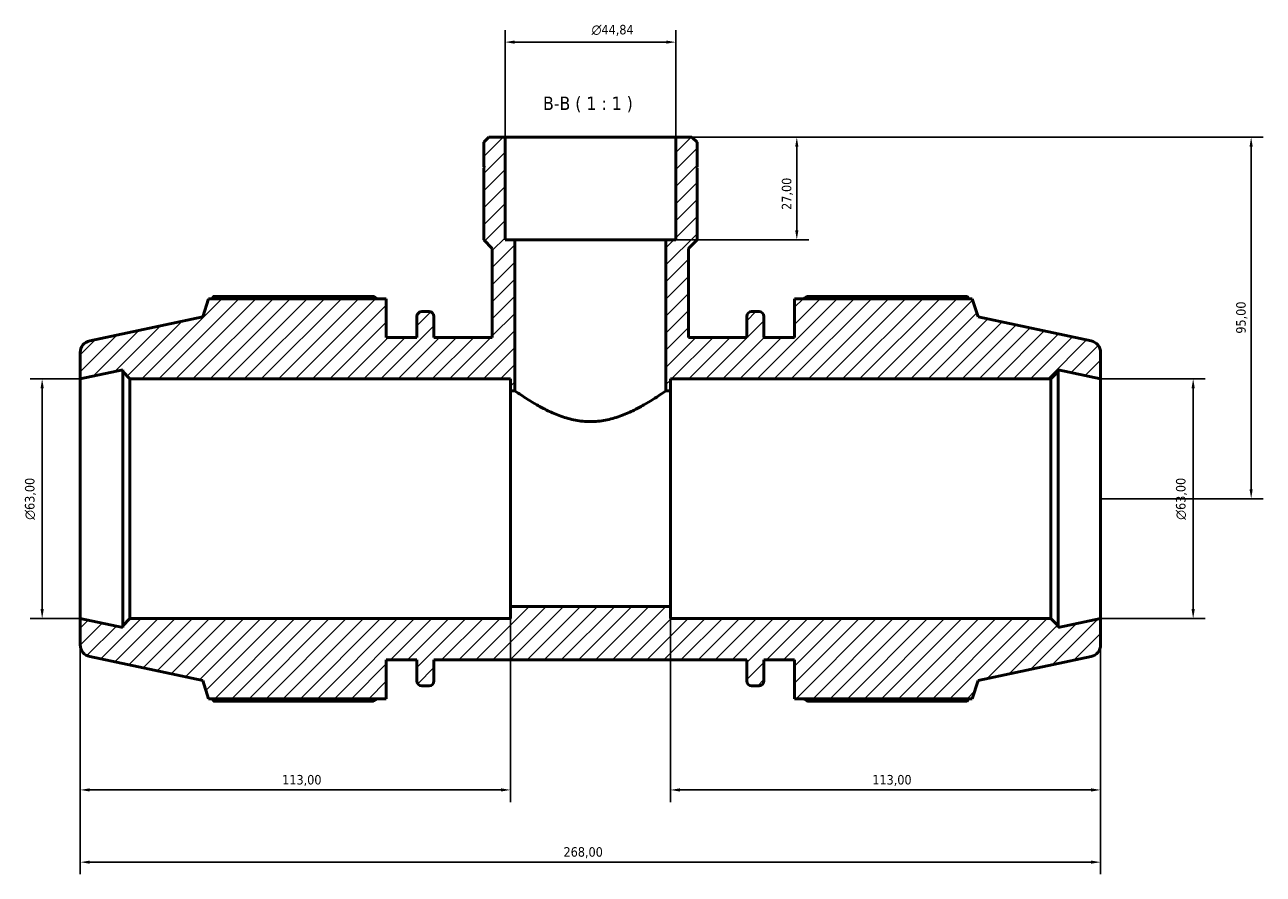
# Model space of a CAD drawing. Header units: millimetres. Extents: x 0 to 931, y 0 to 963.
# Tile 6 of 6: x 291 to 617, y 740 to 963. Entities that reach past the tile are written whole.
import ezdxf

# ---------------------------------------------------------------- set-up
doc = ezdxf.new("R2010")
doc.units = ezdxf.units.MM
for name, color, linetype, lineweight in [('Dimension (ISO)', 7, 'Continuous', 25), ('Hatch (ISO)', 7, 'Continuous', 18), ('Symbol (ISO)', 7, 'Continuous', 25), ('Visible (ISO)', 7, 'Continuous', 50)]:
    doc.layers.add(name, color=color, linetype=linetype, lineweight=lineweight)
doc.styles.add('Label Text (ISO)', font='tahoma.ttf')
doc.styles.add('Note Text (ISO)', font='tahoma.ttf')
doc.dimstyles.new('Default (ISO)', dxfattribs={"dimtxt": 2.5, "dimasz": 2.5, "dimexe": 3.175, "dimexo": 0, "dimgap": 0.762, "dimtad": 1, "dimrnd": 1e-08, "dimzin": 0, "dimtxsty": 'Note Text (ISO)', "dimcen": 0.09, "dimdle": 10, "dimclrd": 256, "dimclre": 256, "dimclrt": 232, "dimazin": 0, "dimtfac": 1.40208, "dimtmove": 0, "dimatfit": 3, "dimfxl": 1, "dimtolj": 1, "dimtzin": 0, "dimlwd": -1, "dimlwe": -1, "dimarcsym": 0})

# ---------------------------------------------------------------- blocks, each defined once
blk = doc.blocks.new('*D7')
at = {"layer": 'Defpoints', "color": 0, "transparency": 16777216}
for p in [(462.45, 958.42), (417.61, 933.46), (462.45, 933.46)]:
    blk.add_point(p, dxfattribs=at)
at = {"layer": 'Dimension (ISO)', "transparency": 16777216}
for p, q in [((417.61, 933.46), (417.61, 961.6)), ((462.45, 933.46), (462.45, 961.6)), ((420.11, 958.42), (459.95, 958.42))]:
    blk.add_line(p, q, dxfattribs=at)
for points in [[(420.11, 958.84), (420.11, 958.01), (417.61, 958.42)], [(459.95, 958.84), (459.95, 958.01), (462.45, 958.42)]]:
    blk.add_solid(points, dxfattribs=at)
at = {"layer": 'Dimension (ISO)', "color": 232, "true_color": 0xca0064, "transparency": 16777216, "insert": (440.35, 962.95), "char_height": 2.5, "attachment_point": 1, "style": 'Note Text (ISO)'}
blk.add_mtext('\\A1;\\fAIGDT|b0|i0;\\H2.5000;\\ln\\fTahoma|b0|i0;\\H2.5000;44,84', dxfattribs=at)
blk = doc.blocks.new('*D8')
at = {"layer": 'Defpoints', "color": 0, "transparency": 16777216}
for p in [(574.03, 869.96), (574.03, 806.96), (598.36, 806.96)]:
    blk.add_point(p, dxfattribs=at)
at = {"layer": 'Dimension (ISO)', "transparency": 16777216}
for p, q in [((574.03, 869.96), (601.54, 869.96)), ((598.36, 867.46), (598.36, 809.46)), ((574.03, 806.96), (601.54, 806.96))]:
    blk.add_line(p, q, dxfattribs=at)
for points in [[(597.94, 867.46), (598.78, 867.46), (598.36, 869.96)], [(597.94, 809.46), (598.78, 809.46), (598.36, 806.96)]]:
    blk.add_solid(points, dxfattribs=at)
at = {"layer": 'Dimension (ISO)', "color": 232, "true_color": 0xca0064, "transparency": 16777216, "insert": (593.84, 832.91), "char_height": 2.5, "attachment_point": 1, "rotation": 90, "style": 'Note Text (ISO)'}
blk.add_mtext('\\A1;\\fAIGDT|b0|i0;\\H2.5000;\\ln\\fTahoma|b0|i0;\\H2.5000;63,00', dxfattribs=at)
blk = doc.blocks.new('*D9')
at = {"layer": 'Defpoints', "color": 0, "transparency": 16777216}
for p in [(461.03, 810.11), (574.03, 806.96), (461.03, 761.94)]:
    blk.add_point(p, dxfattribs=at)
at = {"layer": 'Dimension (ISO)', "transparency": 16777216}
for p, q in [((461.03, 810.11), (461.03, 758.76)), ((574.03, 806.96), (574.03, 758.76)), ((571.53, 761.94), (463.53, 761.94))]:
    blk.add_line(p, q, dxfattribs=at)
for points in [[(463.53, 762.36), (463.53, 761.52), (461.03, 761.94)], [(571.53, 762.36), (571.53, 761.52), (574.03, 761.94)]]:
    blk.add_solid(points, dxfattribs=at)
at = {"layer": 'Dimension (ISO)', "color": 232, "true_color": 0xca0064, "transparency": 16777216, "insert": (514.08, 765.87), "char_height": 2.5, "attachment_point": 1, "style": 'Note Text (ISO)'}
blk.add_mtext('\\A1;113,00', dxfattribs=at)
blk = doc.blocks.new('*D10')
at = {"layer": 'Defpoints', "color": 0, "transparency": 16777216}
for p in [(419.03, 810.11), (306.03, 806.96), (306.03, 761.94)]:
    blk.add_point(p, dxfattribs=at)
at = {"layer": 'Dimension (ISO)', "transparency": 16777216}
for p, q in [((419.03, 810.11), (419.03, 758.76)), ((306.03, 806.96), (306.03, 758.76)), ((416.53, 761.94), (308.53, 761.94))]:
    blk.add_line(p, q, dxfattribs=at)
for points in [[(308.53, 762.36), (308.53, 761.52), (306.03, 761.94)], [(416.53, 762.36), (416.53, 761.52), (419.03, 761.94)]]:
    blk.add_solid(points, dxfattribs=at)
at = {"layer": 'Dimension (ISO)', "color": 232, "true_color": 0xca0064, "transparency": 16777216, "insert": (359.08, 765.87), "char_height": 2.5, "attachment_point": 1, "style": 'Note Text (ISO)'}
blk.add_mtext('\\A1;113,00', dxfattribs=at)
blk = doc.blocks.new('*D11')
at = {"layer": 'Defpoints', "color": 0, "transparency": 16777216}
for p in [(462.45, 933.46), (459.88, 906.46), (494.25, 906.46)]:
    blk.add_point(p, dxfattribs=at)
at = {"layer": 'Dimension (ISO)', "transparency": 16777216}
for p, q in [((462.45, 933.46), (497.42, 933.46)), ((494.25, 930.96), (494.25, 908.96)), ((459.88, 906.46), (497.42, 906.46))]:
    blk.add_line(p, q, dxfattribs=at)
for points in [[(493.83, 930.96), (494.66, 930.96), (494.25, 933.46)], [(493.83, 908.96), (494.66, 908.96), (494.25, 906.46)]]:
    blk.add_solid(points, dxfattribs=at)
at = {"layer": 'Dimension (ISO)', "color": 232, "true_color": 0xca0064, "transparency": 16777216, "insert": (490.31, 914.35), "char_height": 2.5, "attachment_point": 1, "rotation": 90, "style": 'Note Text (ISO)'}
blk.add_mtext('\\A1;27,00', dxfattribs=at)
blk = doc.blocks.new('*D12')
at = {"layer": 'Defpoints', "color": 0, "transparency": 16777216}
for p in [(462.45, 933.46), (574.03, 838.46), (613.59, 838.46)]:
    blk.add_point(p, dxfattribs=at)
at = {"layer": 'Dimension (ISO)', "transparency": 16777216}
for p, q in [((462.45, 933.46), (616.76, 933.46)), ((613.59, 930.96), (613.59, 840.96)), ((574.03, 838.46), (616.76, 838.46))]:
    blk.add_line(p, q, dxfattribs=at)
for points in [[(613.17, 930.96), (614, 930.96), (613.59, 933.46)], [(613.17, 840.96), (614, 840.96), (613.59, 838.46)]]:
    blk.add_solid(points, dxfattribs=at)
at = {"layer": 'Dimension (ISO)', "color": 232, "true_color": 0xca0064, "transparency": 16777216, "insert": (609.65, 881.82), "char_height": 2.5, "attachment_point": 1, "rotation": 90, "style": 'Note Text (ISO)'}
blk.add_mtext('\\A1;95,00', dxfattribs=at)
blk = doc.blocks.new('*D13')
at = {"layer": 'Defpoints', "color": 0, "transparency": 16777216}
for p in [(306.03, 869.96), (296.03, 806.96), (306.03, 806.96)]:
    blk.add_point(p, dxfattribs=at)
at = {"layer": 'Dimension (ISO)', "transparency": 16777216}
for p, q in [((306.03, 869.96), (292.86, 869.96)), ((296.03, 867.46), (296.03, 809.46)), ((306.03, 806.96), (292.86, 806.96))]:
    blk.add_line(p, q, dxfattribs=at)
for points in [[(295.61, 867.46), (296.45, 867.46), (296.03, 869.96)], [(295.61, 809.46), (296.45, 809.46), (296.03, 806.96)]]:
    blk.add_solid(points, dxfattribs=at)
at = {"layer": 'Dimension (ISO)', "color": 232, "true_color": 0xca0064, "transparency": 16777216, "insert": (291.51, 832.91), "char_height": 2.5, "attachment_point": 1, "rotation": 90, "style": 'Note Text (ISO)'}
blk.add_mtext('\\A1;\\fAIGDT|b0|i0;\\H2.5000;\\ln\\fTahoma|b0|i0;\\H2.5000;63,00', dxfattribs=at)
blk = doc.blocks.new('*D15')
at = {"layer": 'Defpoints', "color": 0, "transparency": 16777216}
for p in [(306.03, 806.96), (574.03, 806.96), (306.03, 742.96)]:
    blk.add_point(p, dxfattribs=at)
at = {"layer": 'Dimension (ISO)', "transparency": 16777216}
for p, q in [((306.03, 806.96), (306.03, 739.79)), ((574.03, 806.96), (574.03, 739.79)), ((571.53, 742.96), (308.53, 742.96))]:
    blk.add_line(p, q, dxfattribs=at)
for points in [[(308.53, 743.38), (308.53, 742.55), (306.03, 742.96)], [(571.53, 743.38), (571.53, 742.55), (574.03, 742.96)]]:
    blk.add_solid(points, dxfattribs=at)
at = {"layer": 'Dimension (ISO)', "color": 232, "true_color": 0xca0064, "transparency": 16777216, "insert": (432.98, 746.9), "char_height": 2.5, "attachment_point": 1, "style": 'Note Text (ISO)'}
blk.add_mtext('\\A1;268,00', dxfattribs=at)

msp = doc.modelspace()

# ---------------------------------------------------------------- hatches: boundary and pattern name
at = {"layer": 'Hatch (ISO)'}
h = msp.add_hatch(dxfattribs=at)
h.set_pattern_fill('ANSI31', color=256, scale=25.4, style=0)
h.set_pattern_definition([(45, (0, 0), (-2.245064, 2.245064), [])])
edge = h.paths.add_edge_path()
edge.add_ellipse((570.881, 800.065), major_axis=(0.655, -3.081), ratio=1, start_angle=0, end_angle=78)
edge.add_line((574.031, 800.065), (574.031, 806.964))
edge.add_line((574.031, 806.964), (562.865, 804.591))
edge.add_line((562.865, 804.591), (562.865, 805.074))
edge.add_line((562.865, 805.074), (560.975, 806.964))
edge.add_line((560.975, 806.964), (461.031, 806.964))
edge.add_line((461.031, 806.964), (461.031, 810.114))
edge.add_line((461.031, 810.114), (419.031, 810.114))
edge.add_line((419.031, 810.114), (419.031, 806.964))
edge.add_line((419.031, 806.964), (319.088, 806.964))
edge.add_line((319.088, 806.964), (317.198, 805.074))
edge.add_line((317.198, 805.074), (317.198, 804.591))
edge.add_line((317.198, 804.591), (306.031, 806.964))
edge.add_line((306.031, 806.964), (306.031, 800.065))
edge.add_ellipse((309.181, 800.065), major_axis=(-3.15, 0), ratio=1, start_angle=0, end_angle=78)
edge.add_line((308.526, 796.984), (338.191, 790.678))
edge.add_line((338.191, 790.678), (339.738, 785.919))
edge.add_line((339.738, 785.919), (386.431, 785.919))
edge.add_line((386.431, 785.919), (386.431, 796.089))
edge.add_line((386.431, 796.089), (394.471, 796.089))
edge.add_line((394.471, 796.089), (394.471, 790.569))
edge.add_ellipse((395.731, 790.569), major_axis=(-1.26, 0), ratio=1, start_angle=0, end_angle=90)
edge.add_line((395.731, 789.309), (397.678, 789.309))
edge.add_ellipse((397.678, 790.569), major_axis=(0, -1.26), ratio=1, start_angle=0, end_angle=90)
edge.add_line((398.938, 790.569), (398.938, 796.089))
edge.add_line((398.938, 796.089), (481.125, 796.089))
edge.add_line((481.125, 796.089), (481.125, 790.569))
edge.add_ellipse((482.385, 790.569), major_axis=(-1.26, 0), ratio=1, start_angle=0, end_angle=90)
edge.add_line((482.385, 789.309), (484.331, 789.309))
edge.add_ellipse((484.331, 790.569), major_axis=(0, -1.26), ratio=1, start_angle=0, end_angle=90)
edge.add_line((485.591, 790.569), (485.591, 796.089))
edge.add_line((485.591, 796.089), (493.631, 796.089))
edge.add_line((493.631, 796.089), (493.631, 785.919))
edge.add_line((493.631, 785.919), (540.325, 785.919))
edge.add_line((540.325, 785.919), (541.871, 790.678))
edge.add_line((541.871, 790.678), (571.536, 796.984))
edge = h.paths.add_edge_path()
edge.add_line((468.059, 932.119), (466.714, 933.464))
edge.add_line((466.714, 933.464), (462.454, 933.464))
edge.add_line((462.454, 933.464), (462.454, 906.464))
edge.add_line((462.454, 906.464), (459.876, 906.464))
edge.add_line((459.876, 906.464), (459.876, 866.814))
edge.add_line((459.876, 866.814), (461.031, 866.814))
edge.add_line((461.031, 866.814), (461.031, 869.964))
edge.add_line((461.031, 869.964), (560.975, 869.964))
edge.add_line((560.975, 869.964), (562.865, 871.854))
edge.add_line((562.865, 871.854), (562.865, 872.338))
edge.add_line((562.865, 872.338), (574.031, 869.964))
edge.add_line((574.031, 869.964), (574.031, 876.863))
edge.add_ellipse((570.881, 876.863), major_axis=(3.15, 0), ratio=1, start_angle=0, end_angle=78)
edge.add_line((571.536, 879.945), (541.871, 886.25))
edge.add_line((541.871, 886.25), (540.325, 891.009))
edge.add_line((540.325, 891.009), (493.631, 891.009))
edge.add_line((493.631, 891.009), (493.631, 880.839))
edge.add_line((493.631, 880.839), (485.591, 880.839))
edge.add_line((485.591, 880.839), (485.591, 886.359))
edge.add_ellipse((484.331, 886.359), major_axis=(1.26, 0), ratio=1, start_angle=0, end_angle=90)
edge.add_line((484.331, 887.619), (482.385, 887.619))
edge.add_ellipse((482.385, 886.359), major_axis=(0, 1.26), ratio=1, start_angle=0, end_angle=90)
edge.add_line((481.125, 886.359), (481.125, 880.839))
edge.add_line((481.125, 880.839), (465.817, 880.839))
edge.add_line((465.817, 880.839), (465.817, 904.222))
edge.add_line((465.817, 904.222), (468.059, 906.464))
edge.add_line((468.059, 906.464), (468.059, 925.364))
edge.add_line((468.059, 925.364), (467.759, 925.364))
edge.add_line((467.759, 925.364), (468.059, 925.664))
edge.add_line((468.059, 925.664), (468.059, 932.119))
edge = h.paths.add_edge_path()
edge.add_line((413.348, 933.464), (412.003, 932.119))
edge.add_line((412.003, 932.119), (412.003, 925.664))
edge.add_line((412.003, 925.664), (412.303, 925.364))
edge.add_line((412.303, 925.364), (412.003, 925.364))
edge.add_line((412.003, 925.364), (412.003, 906.464))
edge.add_line((412.003, 906.464), (414.245, 904.222))
edge.add_line((414.245, 904.222), (414.245, 880.839))
edge.add_line((414.245, 880.839), (398.938, 880.839))
edge.add_line((398.938, 880.839), (398.938, 886.359))
edge.add_ellipse((397.678, 886.359), major_axis=(1.26, 0), ratio=1, start_angle=0, end_angle=90)
edge.add_line((397.678, 887.619), (395.731, 887.619))
edge.add_ellipse((395.731, 886.359), major_axis=(0, 1.26), ratio=1, start_angle=0, end_angle=90)
edge.add_line((394.471, 886.359), (394.471, 880.839))
edge.add_line((394.471, 880.839), (386.431, 880.839))
edge.add_line((386.431, 880.839), (386.431, 891.009))
edge.add_line((386.431, 891.009), (339.738, 891.009))
edge.add_line((339.738, 891.009), (338.191, 886.25))
edge.add_line((338.191, 886.25), (308.526, 879.945))
edge.add_ellipse((309.181, 876.863), major_axis=(-0.655, 3.081), ratio=1, start_angle=0, end_angle=78)
edge.add_line((306.031, 876.863), (306.031, 869.964))
edge.add_line((306.031, 869.964), (317.198, 872.338))
edge.add_line((317.198, 872.338), (317.198, 871.854))
edge.add_line((317.198, 871.854), (319.088, 869.964))
edge.add_line((319.088, 869.964), (419.031, 869.964))
edge.add_line((419.031, 869.964), (419.031, 866.814))
edge.add_line((419.031, 866.814), (420.186, 866.814))
edge.add_line((420.186, 866.814), (420.186, 906.464))
edge.add_line((420.186, 906.464), (417.609, 906.464))
edge.add_line((417.609, 906.464), (417.609, 933.464))
edge.add_line((417.609, 933.464), (413.348, 933.464))

# ---------------------------------------------------------------- linework, layer by layer
at = {"layer": 'Visible (ISO)'}
for p, q in [((413.348, 933.464), (412.003, 932.119)), ((412.003, 932.119), (412.003, 925.664)), ((417.609, 933.464), (413.348, 933.464)), ((417.609, 906.464), (417.609, 933.464)), ((462.454, 933.464), (417.609, 933.464)), ((466.714, 933.464), (462.454, 933.464)), ((462.454, 933.464), (462.454, 906.464)), ((468.059, 932.119), (466.714, 933.464)), ((468.059, 925.664), (468.059, 932.119)), ((412.003, 925.664), (412.303, 925.364)), ((412.303, 925.364), (412.003, 925.364)), ((412.003, 925.364), (412.003, 906.464)), ((467.759, 925.364), (468.059, 925.664)), ((468.059, 925.364), (467.759, 925.364)), ((468.059, 906.464), (468.059, 925.364)), ((412.003, 906.464), (414.245, 904.222)), ((420.186, 906.464), (417.609, 906.464)), ((420.186, 866.814), (420.186, 906.464)), ((459.876, 906.464), (420.186, 906.464)), ((462.454, 906.464), (459.876, 906.464)), ((459.876, 906.464), (459.876, 866.814)), ((465.817, 904.222), (468.059, 906.464)), ((414.245, 904.222), (414.245, 880.839)), ((465.817, 880.839), (465.817, 904.222)), ((383.041, 891.627), (341.023, 891.627)), ((539.04, 891.627), (497.021, 891.627)), ((339.738, 891.009), (338.191, 886.25)), ((386.431, 891.009), (339.738, 891.009)), ((386.431, 880.839), (386.431, 891.009)), ((540.325, 891.009), (493.631, 891.009)), ((493.631, 891.009), (493.631, 880.839)), ((541.871, 886.25), (540.325, 891.009)), ((338.191, 886.25), (308.526, 879.945)), ((394.471, 886.359), (394.471, 880.839)), ((397.678, 887.619), (395.731, 887.619)), ((398.938, 880.839), (398.938, 886.359)), ((481.125, 886.359), (481.125, 880.839)), ((484.331, 887.619), (482.385, 887.619)), ((485.591, 880.839), (485.591, 886.359)), ((571.536, 879.945), (541.871, 886.25)), ((394.471, 880.839), (386.431, 880.839)), ((414.245, 880.839), (398.938, 880.839)), ((481.125, 880.839), (465.817, 880.839)), ((493.631, 880.839), (485.591, 880.839)), ((306.031, 876.863), (306.031, 869.964)), ((574.031, 869.964), (574.031, 876.863)), ((306.031, 869.964), (317.198, 872.338)), ((317.198, 872.338), (317.198, 871.854)), ((317.198, 871.854), (319.088, 869.964)), ((317.198, 871.854), (317.198, 805.074)), ((560.975, 869.964), (562.865, 871.854)), ((562.865, 871.854), (562.865, 872.338)), ((562.865, 872.338), (574.031, 869.964)), ((562.865, 805.074), (562.865, 871.854)), ((306.031, 806.964), (306.031, 869.964)), ((319.088, 869.964), (419.031, 869.964)), ((319.088, 806.964), (319.088, 869.964)), ((419.031, 869.964), (419.031, 866.814)), ((461.031, 866.814), (461.031, 869.964)), ((461.031, 869.964), (560.975, 869.964)), ((560.975, 869.964), (560.975, 806.964)), ((574.031, 806.964), (574.031, 869.964)), ((419.031, 866.814), (420.186, 866.814)), ((419.031, 866.814), (419.031, 810.114)), ((459.876, 866.814), (461.031, 866.814)), ((461.031, 810.114), (461.031, 866.814)), ((461.031, 810.114), (419.031, 810.114)), ((419.031, 810.114), (419.031, 806.964)), ((461.031, 806.964), (461.031, 810.114)), ((317.198, 804.591), (306.031, 806.964)), ((306.031, 806.964), (306.031, 800.065)), ((319.088, 806.964), (317.198, 805.074)), ((419.031, 806.964), (319.088, 806.964)), ((560.975, 806.964), (461.031, 806.964)), ((562.865, 805.074), (560.975, 806.964)), ((574.031, 806.964), (562.865, 804.591)), ((574.031, 800.065), (574.031, 806.964)), ((317.198, 805.074), (317.198, 804.591)), ((562.865, 804.591), (562.865, 805.074)), ((308.526, 796.984), (338.191, 790.678)), ((541.871, 790.678), (571.536, 796.984)), ((386.431, 785.919), (386.431, 796.089)), ((386.431, 796.089), (394.471, 796.089)), ((394.471, 796.089), (394.471, 790.569)), ((398.938, 790.569), (398.938, 796.089)), ((398.938, 796.089), (481.125, 796.089)), ((481.125, 796.089), (481.125, 790.569)), ((485.591, 790.569), (485.591, 796.089)), ((485.591, 796.089), (493.631, 796.089)), ((493.631, 796.089), (493.631, 785.919)), ((338.191, 790.678), (339.738, 785.919)), ((540.325, 785.919), (541.871, 790.678)), ((395.731, 789.309), (397.678, 789.309)), ((482.385, 789.309), (484.331, 789.309)), ((339.738, 785.919), (386.431, 785.919)), ((341.023, 785.302), (383.041, 785.302)), ((493.631, 785.919), (540.325, 785.919)), ((497.021, 785.302), (539.04, 785.302))]:
    msp.add_line(p, q, dxfattribs=at)
for centre, radius, start, end in [((395.731, 886.359), 1.26, 90, 180), ((397.678, 886.359), 1.26, 0, 90), ((482.385, 886.359), 1.26, 90, 180), ((484.331, 886.359), 1.26, 0, 90), ((309.181, 876.863), 3.15, 102, 180), ((570.881, 876.863), 3.15, 0, 78), ((309.181, 800.065), 3.15, 180, 258), ((570.881, 800.065), 3.15, 282, 0), ((395.731, 790.569), 1.26, 180, 270), ((397.678, 790.569), 1.26, 270, 0), ((482.385, 790.569), 1.26, 180, 270), ((484.331, 790.569), 1.26, 270, 0)]:
    msp.add_arc(centre, radius, start, end, dxfattribs=at)
for points, weights in [([(341.023, 891.627), (340.86, 891.315), (340.703, 891.009)], [1, 1.00077099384, 1.00139419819]), ([(383.041, 891.627), (383.542, 891.315), (384.026, 891.009)], [1.0146190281, 1.0128390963, 1.0109124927]), ([(496.037, 891.009), (496.521, 891.315), (497.021, 891.627)], [1.0109124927, 1.0128390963, 1.0146190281]), ([(539.36, 891.009), (539.202, 891.315), (539.04, 891.627)], [1.00139419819, 1.00077099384, 1]), ([(340.703, 785.919), (340.86, 785.613), (341.023, 785.302)], [1.00139419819, 1.00077099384, 1]), ([(384.026, 785.919), (383.542, 785.613), (383.041, 785.302)], [1.0109124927, 1.0128390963, 1.0146190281]), ([(497.021, 785.302), (496.521, 785.613), (496.037, 785.919)], [1.0146190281, 1.0128390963, 1.0109124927]), ([(539.04, 785.302), (539.202, 785.613), (539.36, 785.919)], [1, 1.00077099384, 1.00139419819])]:
    msp.add_rational_spline(points, weights, degree=2, dxfattribs=at)
for points, knots in [([(420.186, 866.814), (420.186, 866.814), (420.315, 866.724), (420.841, 866.359), (421.238, 866.085), (422.268, 865.396), (422.901, 864.979), (424.341, 864.072), (425.149, 863.582), (426.861, 862.607), (427.832, 862.083), (429.95, 861.062), (431.097, 860.565), (433.513, 859.704), (434.785, 859.34), (437.387, 858.842), (438.717, 858.71), (440.031, 858.71)], [9.3974206, 9.3974206, 9.3974206, 9.3974206, 9.7861654, 9.7861654, 10.1749102, 10.1749102, 10.563655, 10.563655, 10.9523999, 10.9523999, 11.3467734, 11.3467734, 11.741147, 11.741147, 12.1355205, 12.1355205, 12.5298941, 12.5298941, 12.5298941, 12.5298941]), ([(440.031, 858.71), (441.346, 858.71), (442.676, 858.842), (445.277, 859.34), (446.549, 859.704), (448.966, 860.565), (450.113, 861.062), (452.231, 862.083), (453.202, 862.607), (454.914, 863.582), (455.721, 864.072), (457.162, 864.979), (457.795, 865.396), (458.824, 866.085), (459.221, 866.359), (459.747, 866.724), (459.876, 866.814), (459.876, 866.814)], [0, 0, 0, 0, 0.3943736, 0.3943736, 0.7887471, 0.7887471, 1.1831207, 1.1831207, 1.5774942, 1.5774942, 1.966239, 1.966239, 2.3549839, 2.3549839, 2.7437287, 2.7437287, 3.1324735, 3.1324735, 3.1324735, 3.1324735])]:
    msp.add_open_spline(points, degree=3, knots=knots, dxfattribs=at)

# ---------------------------------------------------------------- texts
at = {"layer": 'Symbol (ISO)', "insert": (427.592, 939.964), "char_height": 3.5, "attachment_point": 7, "style": 'Label Text (ISO)'}
msp.add_mtext('B-B ( 1 : 1 )', dxfattribs=at)

# ---------------------------------------------------------------- dimensions: what is measured, and where the dimension line sits
at = {"layer": 'Dimension (ISO)'}
for base, p1, p2, angle, picture, middle in [((462.453718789, 958.423662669), (417.608718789, 933.464297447), (462.453718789, 933.464297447), 180, '*D7', (445.936718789, 958.423662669)), ((296.031, 806.964), (306.031, 869.964), (306.031, 806.964), 90, '*D13', (296.031, 838.464)), ((598.361, 806.964), (574.031, 869.964), (574.031, 806.964), 90, '*D8', (598.361, 838.464))]:
    dim = msp.add_linear_dim(base=base, p1=p1, p2=p2, angle=angle, text='\\fAIGDT|b0|i0;\\H2.5000;\\ln\\fTahoma|b0|i0;\\H2.5000;<>', dimstyle='Default (ISO)', override={"dimdec": 2, "dimtp": 0, "dimtm": 0, "dimtdec": 2, "dimtofl": 0, "dimatfit": 1}, dxfattribs=at)
    dim.commit()
    dim.dimension.update_dxf_attribs({"geometry": picture, "text_midpoint": middle, "dimtype": 160})
for base, p1, p2, angle, picture, middle in [((494.247, 906.464), (462.454, 933.464), (459.876, 906.464), 270, '*D11', (494.247, 918.464)), ((613.587, 838.464), (462.454, 933.464), (574.031, 838.464), 90, '*D12', (613.587, 885.964)), ((461.031, 761.939), (574.031, 806.964), (461.031, 810.114), 180, '*D9', (519.031, 761.939)), ((306.031, 742.964), (574.031, 806.964), (306.031, 806.964), 180, '*D15', (438.031, 742.964))]:
    dim = msp.add_linear_dim(base=base, p1=p1, p2=p2, angle=angle, dimstyle='Default (ISO)', override={"dimdec": 2, "dimtp": 0, "dimtm": 0, "dimtdec": 2, "dimtofl": 0, "dimatfit": 1}, dxfattribs=at)
    dim.commit()
    dim.dimension.update_dxf_attribs({"geometry": picture, "text_midpoint": middle, "dimtype": 160})
dim = msp.add_linear_dim(base=(306.031, 761.939), p1=(419.031, 810.114), p2=(306.031, 806.964), dimstyle='Default (ISO)', override={"dimdec": 2, "dimtp": 0, "dimtm": 0, "dimtdec": 2, "dimtofl": 0, "dimatfit": 1}, dxfattribs=at)
dim.commit()
dim.dimension.update_dxf_attribs({"geometry": '*D10', "text_midpoint": (364.031, 761.939), "dimtype": 160})

doc.saveas('drawing.dxf')
